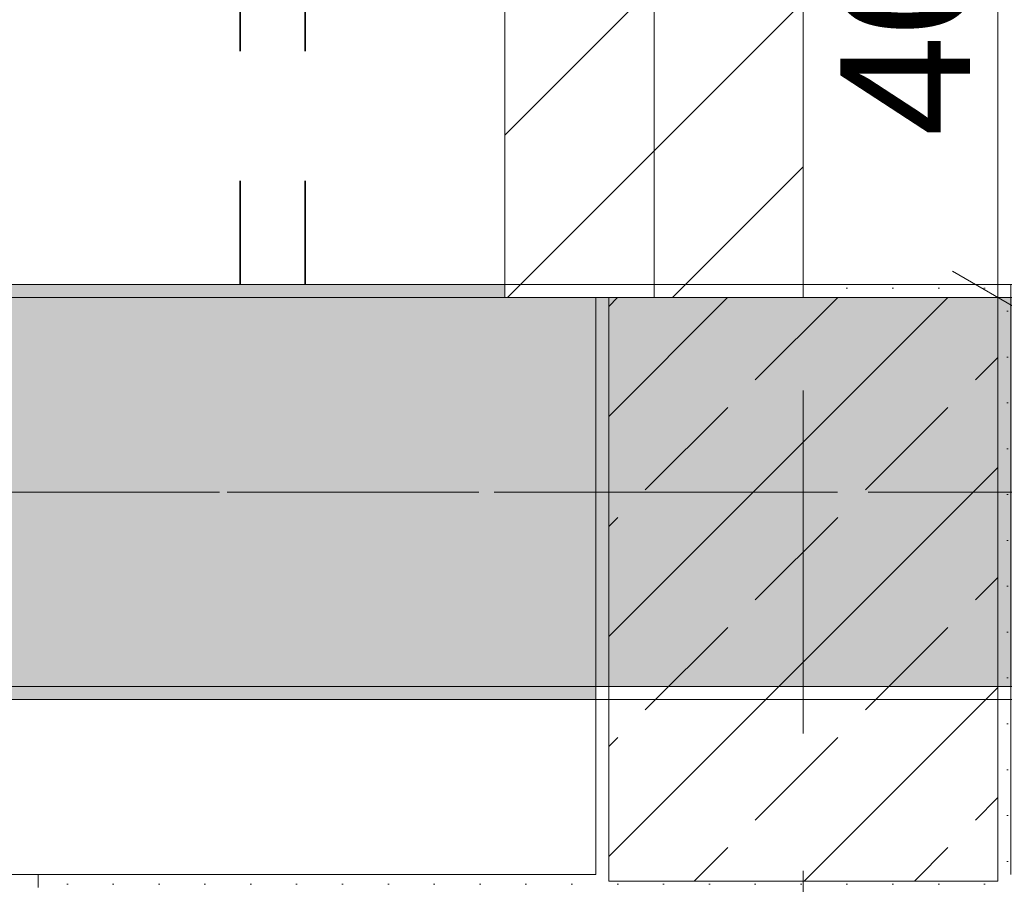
# Model space of a CAD drawing. Header units: metres. Extents: x -3.6 to 84.5, y -11 to 16.8.
# Tile 123 of 229: x 39.526 to 40.285, y 0.247 to 0.914. Entities that reach past the tile are written whole.
import ezdxf

# ---------------------------------------------------------------- set-up
doc = ezdxf.new("R2010")
doc.units = ezdxf.units.M
doc.header["$MEASUREMENT"] = 0
doc.linetypes.add('Achse', pattern=[0.2, 0.1, -0.05, 0, -0.05])
doc.linetypes.add('Strichlinie doppelt', pattern=[0.546806, 0.264583, -0.105833, 0.070556, -0.105833])
for name, color, linetype in [('155 - Bemaßung_ Beschriftung.Ausbau - Deckenelemente', 7, 'Continuous'), ('451 - Universal.Achsen Raster', 7, 'Continuous'), ('604 - Struktur.Wand Aussen', 7, 'Continuous'), ('607 - Struktur.Stütze', 7, 'Continuous'), ('608 - Struktur.Träger', 7, 'Continuous'), ('Abbruch_605 - Struktur.Wand Innen', 7, 'Continuous'), ('Neubau_605 - Struktur.Wand Innen', 7, 'Continuous')]:
    doc.layers.add(name, color=color, linetype=linetype)
doc.styles.add('ERSTELLTER_STIL_2', font='txt')
doc.linetypes.add('Abbruch 1', pattern='A,0,[1,2022.0244.A_L5A-PL04.10_iA_Deckenelemente 3.OG1.Shx,S=0.001984,R=0,X=0,Y=0],-0.25,0', length=0.25)
doc.dimstyles.new('ERSTELLTER_STIL__3', dxfattribs={"dimtxt": 0.1, "dimasz": 0.0532, "dimexe": 0.18, "dimexo": 0.0625, "dimgap": 0, "dimtad": 1, "dimzin": 0, "dimdsep": 46, "dimtxsty": 'ERSTELLTER_STIL_2', "dimblk": 'ARROWHEAD_2', "dimblk1": 'ARROWHEAD_2', "dimblk2": 'ARROWHEAD_2', "dimcen": 0.09, "dimse1": 1, "dimse2": 1, "dimclrd": 256, "dimclre": 256, "dimclrt": 256, "dimazin": 0, "dimtfac": 1, "dimtdec": 4, "dimtmove": 0, "dimatfit": 3, "dimfxl": 1, "dimtolj": 1, "dimtzin": 0, "dimarcsym": 0})
pattern_1 = [(45, (0, 0), (-0.08485281, 0.08485281), []), (45, (-0.04243, 0.04243), (-0.08485281, 0.08485281), [0.09, -0.03])]
pattern_2 = [(45, (0, 0), (-0.01767767, 0.01767767), [0, -0.025])]
pattern_3 = [(45, (0, 0), (-0.0636396, 0.0636396), [])]

# ---------------------------------------------------------------- blocks, each defined once
blk = doc.blocks.new('*D305')
at = {"layer": '155 - Bemaßung_ Beschriftung.Ausbau - Deckenelemente', "color": 160, "linetype": 'Continuous', "lineweight": 5, "true_color": 0x3232ff}
for p, q in [((40.24499, 1.12019), (40.31499, 1.07978)), ((40.33249, 1.09998), (40.22749, 1.09998)), ((40.27999, 0.69998), (40.27999, 1.09998)), ((40.24499, 0.72019), (40.31499, 0.67978)), ((40.33249, 0.69998), (40.22749, 0.69998)), ((40.27999, 0.66575), (40.27999, 0.69998))]:
    blk.add_line(p, q, dxfattribs=at)
at = {"layer": '155 - Bemaßung_ Beschriftung.Ausbau - Deckenelemente', "color": 160, "lineweight": 5, "true_color": 0x3232ff, "insert": (40.25999, 0.8241), "char_height": 0.1, "attachment_point": 7, "rotation": 90, "style": 'ERSTELLTER_STIL_2'}
blk.add_mtext('\\A1;{\\pql;\\fArial|b0|i0|c0|p38;40}', dxfattribs=at)
blk = doc.blocks.new('ARROWHEAD_2')
at = {"color": 0, "linetype": 'Continuous', "lineweight": 0}
for p, q in [((-0.378, -0.655), (0.378, 0.655)), ((0, 0), (-1, 0))]:
    blk.add_line(p, q, dxfattribs=at)

msp = doc.modelspace()

# ---------------------------------------------------------------- hatches: boundary and pattern name
at = {"layer": '604 - Struktur.Wand Aussen', "linetype": 'Continuous', "lineweight": 0, "true_color": 0x000000}
h = msp.add_hatch(dxfattribs=at)
h.set_pattern_fill('Gips_0001', color=18, style=0, pattern_type=2)
h.set_pattern_definition(pattern_2)
h.paths.add_polyline_path([(39.55, 0.255), (39.54, 0.255), (39.54, 0.195), (39.55, 0.195)])
h = msp.add_hatch(dxfattribs=at)
h.set_pattern_fill('Gips_0001', color=18, style=0, pattern_type=2)
h.set_pattern_definition(pattern_2)
h.paths.add_polyline_path([(39.96999, 0.255), (39.55, 0.255), (39.55, 0.245), (39.96999, 0.245)])
at = {"layer": '607 - Struktur.Stütze', "linetype": 'Continuous', "lineweight": 0, "true_color": 0x000000}
h = msp.add_hatch(dxfattribs=at)
h.set_pattern_fill('Gips_0001', color=18, style=0, pattern_type=2)
h.set_pattern_definition(pattern_2)
h.paths.add_polyline_path([(40.12997, 0.69998), (40.27999, 0.69998), (40.27999, 0.255), (40.28999, 0.255), (40.28999, 0.70998), (40.12997, 0.70998)])
h = msp.add_hatch(dxfattribs=at)
h.set_pattern_fill('Gips_0001', color=18, style=0, pattern_type=2)
h.set_pattern_definition(pattern_2)
h.paths.add_polyline_path([(39.96999, 0.69998), (39.96999, 0.255), (39.97999, 0.255), (39.97999, 0.69998)])
h = msp.add_hatch(dxfattribs=at)
h.set_pattern_fill('Beton__Stahlbeton_0001', color=18, style=0, pattern_type=2)
h.set_pattern_definition(pattern_1)
h.paths.add_polyline_path([(39.97999, 0.24998), (40.27999, 0.24998), (40.27999, 0.69998), (39.97999, 0.69998)])
h = msp.add_hatch(dxfattribs=at)
h.set_pattern_fill('Gips_0001', color=18, style=0, pattern_type=2)
h.set_pattern_definition(pattern_2)
h.paths.add_polyline_path([(39.97999, 0.255), (39.96999, 0.255), (39.96999, 0.245), (40.28999, 0.245), (40.28999, 0.255), (40.27999, 0.255), (40.27999, 0.24998), (39.97999, 0.24998)])
at = {"layer": '608 - Struktur.Träger', "linetype": 'Continuous', "lineweight": 0, "true_color": 0x000000}
h = msp.add_hatch(dxfattribs=at)
h.set_pattern_fill('Gips_0001', color=18, style=0, pattern_type=2)
h.set_pattern_definition(pattern_2)
h.paths.add_polyline_path([(36.68999, 0.69998), (39.89997, 0.69998), (39.89997, 0.70998), (36.68999, 0.70998)])
h = msp.add_hatch(dxfattribs=at)
h.set_pattern_fill('Beton__Stahlbeton_0001', color=18, style=0, pattern_type=2)
h.set_pattern_definition(pattern_1)
h.paths.add_polyline_path([(0.68999, 0.69998), (0.37999, 0.69998), (0.37999, 0.39998), (0.68999, 0.39998), (3.96999, 0.39998), (4.28999, 0.39998), (7.56999, 0.39998), (7.88999, 0.39998), (11.16999, 0.39998), (11.48999, 0.39998), (14.76999, 0.39998), (15.08999, 0.39998), (18.36999, 0.39998), (18.68999, 0.39998), (21.96999, 0.39998), (22.28999, 0.39998), (25.56999, 0.39998), (25.88999, 0.39998), (29.16999, 0.39998), (29.48999, 0.39998), (32.76999, 0.39998), (33.08999, 0.39998), (36.36999, 0.39998), (36.68999, 0.39998), (39.96999, 0.39998), (40.28999, 0.39998), (43.56999, 0.39998), (43.88999, 0.39998), (47.16999, 0.39998), (47.48999, 0.39998), (50.76999, 0.39998), (51.08999, 0.39998), (54.36999, 0.39998), (54.68999, 0.39998), (57.96999, 0.39998), (58.28999, 0.39998), (61.56999, 0.39998), (61.87999, 0.39998), (61.87999, 0.69998), (61.56999, 0.69998), (58.28999, 0.69998), (57.96999, 0.69998), (54.68999, 0.69998), (54.36999, 0.69998), (51.08999, 0.69998), (50.76999, 0.69998), (47.48999, 0.69998), (47.16999, 0.69998), (43.88999, 0.69998), (43.56999, 0.69998), (40.28999, 0.69998), (39.89997, 0.69998), (36.68999, 0.69998), (36.36999, 0.69998), (33.08999, 0.69998), (32.76999, 0.69998), (29.48999, 0.69998), (29.16999, 0.69998), (25.88999, 0.69998), (25.56999, 0.69998), (22.28999, 0.69998), (21.96999, 0.69998), (18.68999, 0.69998), (18.36999, 0.69998), (15.08999, 0.69998), (14.76999, 0.69998), (11.48999, 0.69998), (11.16999, 0.69998), (7.88999, 0.69998), (7.56999, 0.69998), (4.28999, 0.69998), (3.96999, 0.69998)])
h = msp.add_hatch(dxfattribs=at)
h.set_pattern_fill('Gips_0001', color=18, style=0, pattern_type=2)
h.set_pattern_definition(pattern_2)
h.paths.add_polyline_path([(36.68999, 0.39998), (36.68999, 0.38998), (39.96999, 0.38998), (39.96999, 0.39998)])
at = {"layer": 'Abbruch_605 - Struktur.Wand Innen', "linetype": 'Continuous', "lineweight": 0, "true_color": 0x000000}
h = msp.add_hatch(dxfattribs=at)
h.set_pattern_fill('MW_Ziegel_0001', color=18, style=0, pattern_type=2)
h.set_pattern_definition(pattern_3)
h.paths.add_polyline_path([(40.01497, 1.09998), (40.01497, 0.69998), (40.12997, 0.69998), (40.12997, 1.09998)])
at = {"layer": 'Neubau_605 - Struktur.Wand Innen', "linetype": 'Continuous', "lineweight": 0, "true_color": 0x000000}
h = msp.add_hatch(dxfattribs=at)
h.set_pattern_fill('MW_Ziegel_0001', color=18, style=0, pattern_type=2)
h.set_pattern_definition(pattern_3)
h.paths.add_polyline_path([(39.89997, 1.09998), (39.89997, 0.69998), (40.01497, 0.69998), (40.01497, 1.09998)])

# ---------------------------------------------------------------- linework, layer by layer
at = {"layer": '155 - Bemaßung_ Beschriftung.Ausbau - Deckenelemente', "color": 7, "linetype": 'Achse', "lineweight": 35}
for p, q in [((39.69597, 5.18998), (39.69597, 0.70998)), ((39.74597, 5.18998), (39.74597, 0.70998))]:
    msp.add_line(p, q, dxfattribs=at)
at = {"layer": '451 - Universal.Achsen Raster', "color": 160, "linetype": 'Strichlinie doppelt', "lineweight": 9, "true_color": 0x3232ff}
for p, q in [((40.12999, -10.585), (40.12999, 16.355)), ((64.93503, 0.54998), (-3.175, 0.54998))]:
    msp.add_line(p, q, dxfattribs=at)
at = {"layer": '604 - Struktur.Wand Aussen', "color": 7, "linetype": 'Continuous', "lineweight": 13}
msp.add_line((39.54, 0.255), (37.14, 0.255), dxfattribs=at)
at = {"layer": '604 - Struktur.Wand Aussen', "color": 7, "linetype": 'Continuous', "lineweight": 5}
for p in [(39.54, 0.245), (39.55, 0.255)]:
    msp.add_line(p, (39.54, 0.255), dxfattribs=at)
at = {"layer": '604 - Struktur.Wand Aussen', "color": 7, "linetype": 'Continuous', "lineweight": 5, "flags": 128}
msp.add_lwpolyline([(39.96999, 0.255), (39.55, 0.255)], dxfattribs=at)
at = {"layer": '607 - Struktur.Stütze', "color": 7, "linetype": 'Continuous', "lineweight": 5, "flags": 128}
for points in [[(40.28999, 0.255), (40.28999, 0.70998), (40.12997, 0.70998)], [(39.96999, 0.69998), (39.96999, 0.255)]]:
    msp.add_lwpolyline(points, dxfattribs=at)
at = {"layer": '607 - Struktur.Stütze', "color": 7, "linetype": 'Continuous', "lineweight": 13, "flags": 128}
msp.add_lwpolyline([(39.97999, 0.24998), (40.27999, 0.24998), (40.27999, 0.69998), (39.97999, 0.69998)], close=True, dxfattribs=at)
at = {"layer": '608 - Struktur.Träger', "color": 7, "linetype": 'Continuous', "lineweight": 13}
for p, q in [((0.37999, 0.70998), (61.87999, 0.70998)), ((39.89997, 0.69998), (36.68999, 0.69998)), ((40.28999, 0.69998), (39.89997, 0.69998)), ((0.37999, 0.38998), (61.87999, 0.38998))]:
    msp.add_line(p, q, dxfattribs=at)
at = {"layer": '608 - Struktur.Träger', "color": 7, "linetype": 'Continuous', "lineweight": 5}
for p, q in [((39.89997, 0.70998), (36.68999, 0.70998)), ((39.89997, 0.70998), (39.89997, 0.69998)), ((39.96999, 0.39998), (39.96999, 0.38998)), ((39.96999, 0.38998), (36.68999, 0.38998))]:
    msp.add_line(p, q, dxfattribs=at)
at = {"layer": '608 - Struktur.Träger', "color": 7, "linetype": 'Achse', "lineweight": 9}
msp.add_line((0.37999, 0.54998), (61.87999, 0.54998), dxfattribs=at)
at = {"layer": '608 - Struktur.Träger', "color": 7, "linetype": 'Continuous', "lineweight": 13, "flags": 128}
msp.add_lwpolyline([(47.48999, 0.39998), (47.16999, 0.39998), (43.88999, 0.39998), (43.56999, 0.39998), (40.28999, 0.39998), (39.96999, 0.39998), (36.68999, 0.39998), (36.36999, 0.39998), (33.08999, 0.39998), (32.76999, 0.39998), (29.48999, 0.39998), (29.16999, 0.39998), (25.88999, 0.39998), (25.56999, 0.39998), (22.28999, 0.39998), (21.96999, 0.39998), (18.68999, 0.39998), (18.36999, 0.39998), (15.08999, 0.39998), (14.76999, 0.39998), (11.48999, 0.39998)], dxfattribs=at)
at = {"layer": 'Abbruch_605 - Struktur.Wand Innen', "color": 7, "linetype": 'Abbruch 1', "lineweight": 18, "flags": 128}
for points in [[(40.01497, 1.09998), (40.01497, 0.69998)], [(40.12997, 0.69998), (40.12997, 1.09998)]]:
    msp.add_lwpolyline(points, dxfattribs=at)
at = {"layer": 'Neubau_605 - Struktur.Wand Innen', "color": 1, "linetype": 'Continuous', "lineweight": 18, "flags": 128}
for points in [[(39.89997, 1.21498), (39.89997, 0.69998)], [(40.01497, 0.69998), (40.01497, 1.09998)], [(39.89997, 0.69998), (39.97999, 0.69998)]]:
    msp.add_lwpolyline(points, dxfattribs=at)

# ---------------------------------------------------------------- dimensions: what is measured, and where the dimension line sits
at = {"layer": '155 - Bemaßung_ Beschriftung.Ausbau - Deckenelemente', "color": 160, "linetype": 'Continuous', "lineweight": 5, "true_color": 0x3232ff}
dim = msp.add_linear_dim(base=(40.27999, 1.09998), p1=(39.89997, 0.69998), p2=(40.01497, 1.09998), angle=90, dimstyle='ERSTELLTER_STIL__3', dxfattribs=at)
dim.commit()
dim.dimension.update_dxf_attribs({"geometry": '*D305', "text_midpoint": (40.20999, 0.90033), "dimtype": 160, "text_rotation": 90})

doc.saveas('drawing.dxf')
